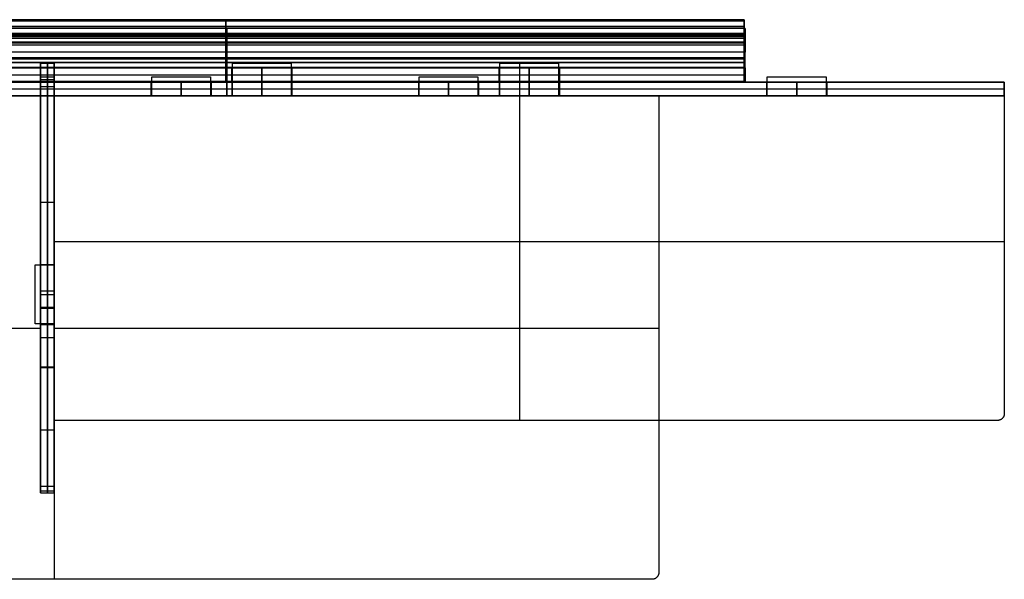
# Model space of a CAD drawing. Header units: millimetres. Extents: x -234 to 216, y -161 to 1.
# Tile 2 of 2: x -69 to 216, y -161 to 1. Entities that reach past the tile are written whole.
import ezdxf

# ---------------------------------------------------------------- set-up
doc = ezdxf.new("R2010")
doc.units = ezdxf.units.MM
doc.layers.add('Défaut', color=7, linetype='Continuous', true_color=0x000000)

msp = doc.modelspace()

# ---------------------------------------------------------------- linework, layer by layer
at = {"layer": 'Défaut'}
for p, q in [((140.75, -3.13, 34.97), (140.75, 1.01, 34.97)), ((-8.96, -1.51, 99.42), (-8.96, -5.51, 103.42)), ((-8.96, -4.34, 96.59), (-8.96, -1.51, 99.42)), ((-158.96, -2.92, 98), (141.04, -2.92, 98)), ((-158.96, -3.51, 101.42), (141.04, -3.51, 101.42)), ((-8.96, -4.34, 96.59), (-8.96, -8.34, 100.59)), ((141.04, -6.34, 98.59), (-158.96, -6.34, 98.59)), ((140.75, -7.98, 99.21), (140.75, -7.98, 93.56)), ((140.75, -7.98, -27.32), (140.75, -7.98, -31.32)), ((-158.96, -10.31, 101.5), (141.04, -10.31, 101.5)), ((-158.96, -10.31, 105.5), (141.04, -10.31, 105.5)), ((141.04, -9.21, 101.25), (141.04, -9.21, 105.4)), ((141.04, -12.91, 36.89), (-158.96, -12.91, 36.89)), ((-62.96, -11.53, 4.25), (-62.96, -136.03, 4.25)), ((-62.96, -12.91, 6.89), (-62.96, -16.91, 6.89)), ((-60.96, -12.91, -1.81), (-60.96, -16.91, -1.81)), ((-60.96, -16.91, 15.59), (-60.96, -12.91, 15.59)), ((-58.96, -11.53, 4.25), (-58.96, -136.03, 4.25)), ((-58.96, -12.91, 6.89), (-58.96, -16.91, 6.89)), ((-8.96, -12.91, -25.11), (-8.96, -12.91, 98.9)), ((-8.96, -16.91, -25.11), (-8.96, -12.91, -25.11)), ((-7.56, -12.91, 82.89), (-7.56, -16.91, 82.89)), ((1.14, -16.91, 84.89), (1.14, -12.91, 84.89)), ((1.14, -12.91, 80.89), (1.14, -16.91, 80.89)), ((9.84, -12.91, 82.89), (9.84, -16.91, 82.89)), ((69.84, -12.91, 82.89), (69.84, -16.91, 82.89)), ((75.79, -115.03, 85), (75.79, -11.53, 85)), ((75.79, -115.03, 81), (75.79, -11.53, 81)), ((78.54, -16.91, 84.89), (78.54, -12.91, 84.89)), ((78.54, -12.91, 80.89), (78.54, -16.91, 80.89)), ((87.24, -12.91, 82.89), (87.24, -16.91, 82.89)), ((141.04, -12.91, 40.79), (141.04, -16.91, 40.79)), ((-62.96, -17.03, 0), (-233.96, -17.03, 0)), ((-158.96, -14.91, -25.11), (141.04, -14.91, -25.11)), ((-158.96, -16.91, 36.9), (141.04, -16.91, 36.9)), ((-62.96, -14.91, -1.81), (-58.96, -14.91, -1.81)), ((-62.96, -14.91, 15.59), (-58.96, -14.91, 15.59)), ((-62.96, -14.91, -1.81), (-62.96, -14.91, 15.59)), ((-62.96, -17.03, -117.3), (-62.96, -21.03, -117.3)), ((-62.96, -17.03, 7), (-62.96, -21.03, 7)), ((-62.96, -17.03, 131.3), (-62.96, -21.03, 131.3)), ((-60.96, -17.03, -126), (-60.96, -21.03, -126)), ((-60.96, -21.03, -108.6), (-60.96, -17.03, -108.6)), ((-60.96, -17.03, -1.7), (-60.96, -21.03, -1.7)), ((-60.96, -21.03, 15.7), (-60.96, -17.03, 15.7)), ((-60.96, -17.03, 122.6), (-60.96, -21.03, 122.6)), ((-60.96, -21.03, 140), (-60.96, -17.03, 140)), ((-58.96, -14.91, 15.59), (-58.96, -14.91, -1.81)), ((-58.96, -17.03, -117.3), (-58.96, -21.03, -117.3)), ((-58.96, -17.03, 7), (-58.96, -21.03, 7)), ((-58.96, -17.03, 131.3), (-58.96, -21.03, 131.3)), ((216.04, -17.03, 0), (-58.96, -17.03, 0)), ((-30.96, -17.03, -188), (-30.96, -21.03, -188)), ((-22.26, -17.03, -190), (-22.26, -21.03, -190)), ((-22.26, -21.03, -186), (-22.26, -17.03, -186)), ((-13.56, -17.03, -188), (-13.56, -21.03, -188)), ((-8.96, -16.91, -25.11), (-8.96, -16.91, 98.9)), ((-8.96, -21.03, -225), (-8.96, -17.03, -225)), ((-8.96, -17.03, 225), (-8.96, -21.03, 225)), ((-8.96, -17.03, -225), (-8.96, -17.03, 225)), ((-7.56, -14.91, 84.89), (9.84, -14.91, 84.89)), ((-7.56, -14.91, 80.89), (-7.56, -14.91, 84.89)), ((-7.56, -14.91, 80.89), (9.84, -14.91, 80.89)), ((-7.56, -17.03, 83), (-7.56, -21.03, 83)), ((1.14, -17.03, 81), (1.14, -21.03, 81)), ((1.14, -21.03, 85), (1.14, -17.03, 85)), ((9.84, -14.91, 84.89), (9.84, -14.91, 80.89)), ((9.84, -17.03, 83), (9.84, -21.03, 83)), ((46.44, -17.03, -188), (46.44, -21.03, -188)), ((55.14, -17.03, -190), (55.14, -21.03, -190)), ((55.14, -21.03, -186), (55.14, -17.03, -186)), ((63.84, -17.03, -188), (63.84, -21.03, -188)), ((69.84, -14.91, 84.89), (87.24, -14.91, 84.89)), ((69.84, -14.91, 80.89), (69.84, -14.91, 84.89)), ((69.84, -14.91, 80.89), (87.24, -14.91, 80.89)), ((69.84, -17.03, 83), (69.84, -21.03, 83)), ((78.54, -17.03, 81), (78.54, -21.03, 81)), ((78.54, -21.03, 85), (78.54, -17.03, 85)), ((87.24, -14.91, 84.89), (87.24, -14.91, 80.89)), ((87.24, -17.03, 83), (87.24, -21.03, 83)), ((147.24, -17.03, 83), (147.24, -21.03, 83)), ((155.94, -17.03, 81), (155.94, -21.03, 81)), ((155.94, -21.03, 85), (155.94, -17.03, 85)), ((164.64, -17.03, 83), (164.64, -21.03, 83)), ((216.04, -17.03, 0), (216.04, -21.03, 0)), ((-233.96, -19.03, -225), (216.04, -19.03, -225)), ((-233.96, -19.03, 225), (216.04, -19.03, 225)), ((-62.96, -19.03, -126), (-58.96, -19.03, -126)), ((-62.96, -19.03, -126), (-62.96, -19.03, -108.6)), ((-62.96, -19.03, -108.6), (-58.96, -19.03, -108.6)), ((-62.96, -19.03, -1.7), (-58.96, -19.03, -1.7)), ((-62.96, -19.03, -1.7), (-62.96, -19.03, 15.7)), ((-62.96, -19.03, 15.7), (-58.96, -19.03, 15.7)), ((-62.96, -19.03, 122.6), (-58.96, -19.03, 122.6)), ((-62.96, -19.03, 122.6), (-62.96, -19.03, 140)), ((-62.96, -19.03, 140), (-58.96, -19.03, 140)), ((-58.96, -19.03, -108.6), (-58.96, -19.03, -126)), ((-58.96, -19.03, 15.7), (-58.96, -19.03, -1.7)), ((-58.96, -19.03, 140), (-58.96, -19.03, 122.6)), ((-30.96, -19.03, -190), (-13.56, -19.03, -190)), ((-30.96, -19.03, -190), (-30.96, -19.03, -186)), ((-30.96, -19.03, -186), (-13.56, -19.03, -186)), ((-13.56, -19.03, -186), (-13.56, -19.03, -190)), ((-7.56, -19.03, 81), (9.84, -19.03, 81)), ((-7.56, -19.03, 81), (-7.56, -19.03, 85)), ((-7.56, -19.03, 85), (9.84, -19.03, 85)), ((9.84, -19.03, 85), (9.84, -19.03, 81)), ((46.44, -19.03, -190), (63.84, -19.03, -190)), ((46.44, -19.03, -190), (46.44, -19.03, -186)), ((46.44, -19.03, -186), (63.84, -19.03, -186)), ((63.84, -19.03, -186), (63.84, -19.03, -190)), ((69.84, -19.03, 81), (87.24, -19.03, 81)), ((69.84, -19.03, 81), (69.84, -19.03, 85)), ((69.84, -19.03, 85), (87.24, -19.03, 85)), ((87.24, -19.03, 85), (87.24, -19.03, 81)), ((147.24, -19.03, 81), (164.64, -19.03, 81)), ((147.24, -19.03, 81), (147.24, -19.03, 85)), ((147.24, -19.03, 85), (164.64, -19.03, 85)), ((164.64, -19.03, 85), (164.64, -19.03, 81)), ((216.04, -19.03, -225), (216.04, -19.03, 225)), ((-233.96, -21.03, 0), (-62.96, -21.03, 0)), ((-58.96, -21.03, -186), (-58.96, -161.03, -186)), ((-58.96, -21.03, -190), (-58.96, -161.03, -190)), ((-58.96, -21.03, 0), (216.04, -21.03, 0)), ((-8.96, -21.03, -225), (-8.96, -21.03, 225)), ((216.04, -63.28, 85), (-58.96, -63.28, 85)), ((216.04, -63.28, 81), (-58.96, -63.28, 81)), ((-62.96, -73.78, 200), (-62.96, -73.78, 85)), ((-62.96, -73.78, 81), (-62.96, -73.78, -186)), ((-58.96, -73.78, 200), (-58.96, -73.78, 85)), ((-58.96, -73.78, 81), (-58.96, -73.78, -186)), ((-233.96, -88.28, -186), (-62.96, -88.28, -186)), ((-233.96, -88.28, -190), (-62.96, -88.28, -190)), ((-58.96, -88.28, -186), (116.04, -88.28, -186)), ((-58.96, -88.28, -190), (116.04, -88.28, -190))]:
    msp.add_line(p, q, dxfattribs=at)
at = {"layer": 'Défaut', "extrusion": (1, 0, 0)}
for radius, start in [(6.59, 43.2088), (2.6, 40.5966)]:
    msp.add_arc((-10.31, 98.9, -8.96), radius, start, 180, dxfattribs=at)
at = {"layer": 'Défaut'}
for points in [[(140.75, 1.01, 87.62), (-9.25, 1.01, 87.62), (-159.25, 1.01, 87.62)], [(140.75, 1.01, -24.76), (-9.25, 1.01, -24.76), (-159.25, 1.01, -24.76)], [(140.75, 1.01, 31.43), (-9.25, 1.01, 31.43), (-159.25, 1.01, 31.43)], [(140.75, 0.58, 90.22), (-9.25, 0.58, 90.22), (-159.25, 0.58, 90.22)], [(-9.25, 1.01, 87.62), (-9.25, 1.01, 31.43), (-9.25, 1.01, -24.76)], [(140.75, 1.01, 87.62), (140.75, 1.01, 31.43), (140.75, 1.01, -24.76)], [(140.75, -0.91, -29.53), (-9.25, -0.91, -29.53), (-159.25, -0.91, -29.53)], [(140.75, -1.06, 92.27), (-9.25, -1.06, 92.27), (-159.25, -1.06, 92.27)], [(141.04, -1.51, 99.42), (-8.96, -1.51, 99.42), (-158.96, -1.51, 99.42)], [(-9.25, -10.03, 101.26), (-9.25, -5.55, 96.77), (-9.25, -1.06, 92.27)], [(140.75, -10.03, 101.26), (140.75, -5.55, 96.77), (140.75, -1.06, 92.27)], [(141.04, -5.51, 103.42), (141.04, -3.51, 101.42), (141.04, -1.51, 99.42)], [(141.04, -1.51, 99.42), (141.04, -2.92, 98), (141.04, -4.34, 96.59)], [(140.75, -3.13, -24.72), (-9.25, -3.13, -24.72), (-159.25, -3.13, -24.72)], [(140.75, -3.13, 87.62), (-9.25, -3.13, 87.62), (-159.25, -3.13, 87.62)], [(140.75, -3.13, 31.45), (-9.25, -3.13, 31.45), (-159.25, -3.13, 31.45)], [(140.75, -3.32, 88.61), (-9.25, -3.32, 88.61), (-159.25, -3.32, 88.61)], [(140.75, -3.89, 89.46), (-9.25, -3.89, 89.46), (-159.25, -3.89, 89.46)], [(140.75, -3.89, -26.56), (-9.25, -3.89, -26.56), (-159.25, -3.89, -26.56)], [(140.75, -5.55, 96.77), (-9.25, -5.55, 96.77), (-159.25, -5.55, 96.77)], [(-158.96, -4.34, 96.59), (-8.96, -4.34, 96.59), (141.04, -4.34, 96.59)], [(141.04, -5.51, 103.42), (-8.96, -5.51, 103.42), (-158.96, -5.51, 103.42)], [(-9.25, -3.13, -24.72), (-9.25, -3.13, 31.45), (-9.25, -3.13, 87.62)], [(-9.25, -3.89, 89.46), (-9.25, -8.37, 93.95), (-9.25, -12.86, 98.43)], [(140.75, -3.13, -24.72), (140.75, -3.13, 31.45), (140.75, -3.13, 87.62)], [(140.75, -3.89, 89.46), (140.75, -8.37, 93.95), (140.75, -12.86, 98.43)], [(141.04, -4.34, 96.59), (141.04, -6.34, 98.59), (141.04, -8.34, 100.59)], [(140.75, -5.73, -31.32), (-9.25, -5.73, -31.32), (-159.25, -5.73, -31.32)], [(140.75, -5.73, -27.32), (-9.25, -5.73, -27.32), (-159.25, -5.73, -27.32)], [(140.75, -8.37, 93.95), (-9.25, -8.37, 93.95), (-159.25, -8.37, 93.95)], [(141.04, -8.34, 100.59), (-8.96, -8.34, 100.59), (-158.96, -8.34, 100.59)], [(-9.25, -5.73, -31.32), (-9.25, -11.36, -31.32), (-9.25, -17, -31.32)], [(-9.25, -17, -27.32), (-9.25, -11.36, -27.32), (-9.25, -5.73, -27.32)], [(140.75, -5.73, -31.32), (140.75, -11.36, -31.32), (140.75, -17, -31.32)], [(140.75, -17, -27.32), (140.75, -11.36, -27.32), (140.75, -5.73, -27.32)], [(140.75, -10.03, 101.26), (-9.25, -10.03, 101.26), (-159.25, -10.03, 101.26)], [(140.75, -11.36, -31.32), (-9.25, -11.36, -31.32), (-159.25, -11.36, -31.32)], [(140.75, -11.36, -27.32), (-9.25, -11.36, -27.32), (-159.25, -11.36, -27.32)], [(-9.25, -12.86, 98.43), (-9.25, -11.45, 99.85), (-9.25, -10.03, 101.26)], [(140.75, -12.86, 98.43), (140.75, -11.45, 99.85), (140.75, -10.03, 101.26)], [(140.75, -11.45, 99.85), (-9.25, -11.45, 99.85), (-159.25, -11.45, 99.85)], [(140.75, -12.86, 98.43), (-9.25, -12.86, 98.43), (-159.25, -12.86, 98.43)], [(-158.96, -12.91, 98.9), (-8.96, -12.91, 98.9), (141.04, -12.91, 98.9)], [(141.04, -12.91, -25.11), (-8.96, -12.91, -25.11), (-158.96, -12.91, -25.11)], [(-62.96, -21.03, -1.5), (-62.96, -16.28, -1.5), (-62.96, -11.53, -1.5)], [(-62.96, -11.53, -1.5), (-60.96, -11.53, -1.5), (-58.96, -11.53, -1.5)], [(-62.96, -11.53, -1.5), (-62.96, -11.53, 7), (-62.96, -11.53, 15.5)], [(-62.96, -11.53, 15.5), (-60.96, -11.53, 15.5), (-58.96, -11.53, 15.5)], [(-62.96, -11.53, 15.5), (-62.96, -16.28, 15.5), (-62.96, -21.03, 15.5)], [(-62.96, -11.53, 7), (-60.96, -11.53, 7), (-58.96, -11.53, 7)], [(-62.96, -12.91, -1.81), (-62.96, -14.91, -1.81), (-62.96, -16.91, -1.81)], [(-58.96, -12.91, -1.81), (-60.96, -12.91, -1.81), (-62.96, -12.91, -1.81)], [(-62.96, -16.91, 15.59), (-62.96, -14.91, 15.59), (-62.96, -12.91, 15.59)], [(-62.96, -12.91, 15.59), (-60.96, -12.91, 15.59), (-58.96, -12.91, 15.59)], [(-62.96, -12.91, -1.81), (-62.96, -12.91, 6.89), (-62.96, -12.91, 15.59)], [(-60.96, -21.03, -1.5), (-60.96, -16.28, -1.5), (-60.96, -11.53, -1.5)], [(-60.96, -11.53, -1.5), (-60.96, -11.53, 7), (-60.96, -11.53, 15.5)], [(-60.96, -11.53, 15.5), (-60.96, -16.28, 15.5), (-60.96, -21.03, 15.5)], [(-58.96, -21.03, -1.5), (-58.96, -16.28, -1.5), (-58.96, -11.53, -1.5)], [(-58.96, -11.53, -1.5), (-58.96, -11.53, 7), (-58.96, -11.53, 15.5)], [(-58.96, -11.53, 15.5), (-58.96, -16.28, 15.5), (-58.96, -21.03, 15.5)], [(-58.96, -16.91, -1.81), (-58.96, -14.91, -1.81), (-58.96, -12.91, -1.81)], [(-58.96, -16.91, 15.59), (-58.96, -14.91, 15.59), (-58.96, -12.91, 15.59)], [(-58.96, -12.91, 15.59), (-58.96, -12.91, 6.89), (-58.96, -12.91, -1.81)], [(-7.56, -16.91, 84.89), (-7.56, -14.91, 84.89), (-7.56, -12.91, 84.89)], [(-7.56, -12.91, 84.89), (1.14, -12.91, 84.89), (9.84, -12.91, 84.89)], [(-7.56, -16.91, 80.89), (-7.56, -14.91, 80.89), (-7.56, -12.91, 80.89)], [(-7.56, -12.91, 80.89), (-7.56, -12.91, 82.89), (-7.56, -12.91, 84.89)], [(9.84, -12.91, 80.89), (1.14, -12.91, 80.89), (-7.56, -12.91, 80.89)], [(-7.36, -21.03, 85), (-7.36, -16.28, 85), (-7.36, -11.53, 85)], [(-7.36, -11.53, 85), (-7.36, -11.53, 83), (-7.36, -11.53, 81)], [(-7.36, -21.03, 81), (-7.36, -16.28, 81), (-7.36, -11.53, 81)], [(-7.36, -11.53, 85), (1.14, -11.53, 85), (9.64, -11.53, 85)], [(-7.36, -11.53, 81), (1.14, -11.53, 81), (9.64, -11.53, 81)], [(-7.36, -21.03, 83), (-7.36, -16.28, 83), (-7.36, -11.53, 83)], [(-7.36, -11.53, 83), (1.14, -11.53, 83), (9.64, -11.53, 83)], [(1.14, -11.53, 85), (1.14, -11.53, 83), (1.14, -11.53, 81)], [(9.64, -11.53, 85), (9.64, -11.53, 83), (9.64, -11.53, 81)], [(9.64, -11.53, 85), (9.64, -16.28, 85), (9.64, -21.03, 85)], [(9.64, -11.53, 81), (9.64, -16.28, 81), (9.64, -21.03, 81)], [(9.64, -11.53, 83), (9.64, -16.28, 83), (9.64, -21.03, 83)], [(9.84, -12.91, 80.89), (9.84, -14.91, 80.89), (9.84, -16.91, 80.89)], [(9.84, -16.91, 84.89), (9.84, -14.91, 84.89), (9.84, -12.91, 84.89)], [(9.84, -12.91, 84.89), (9.84, -12.91, 82.89), (9.84, -12.91, 80.89)], [(69.84, -16.91, 84.89), (69.84, -14.91, 84.89), (69.84, -12.91, 84.89)], [(69.84, -12.91, 84.89), (78.54, -12.91, 84.89), (87.24, -12.91, 84.89)], [(69.84, -16.91, 80.89), (69.84, -14.91, 80.89), (69.84, -12.91, 80.89)], [(69.84, -12.91, 80.89), (69.84, -12.91, 82.89), (69.84, -12.91, 84.89)], [(87.24, -12.91, 80.89), (78.54, -12.91, 80.89), (69.84, -12.91, 80.89)], [(70.04, -21.03, 85), (70.04, -16.28, 85), (70.04, -11.53, 85)], [(70.04, -11.53, 85), (70.04, -11.53, 83), (70.04, -11.53, 81)], [(70.04, -21.03, 81), (70.04, -16.28, 81), (70.04, -11.53, 81)], [(70.04, -11.53, 85), (78.54, -11.53, 85), (87.04, -11.53, 85)], [(70.04, -11.53, 81), (78.54, -11.53, 81), (87.04, -11.53, 81)], [(70.04, -21.03, 83), (70.04, -16.28, 83), (70.04, -11.53, 83)], [(70.04, -11.53, 83), (78.54, -11.53, 83), (87.04, -11.53, 83)], [(78.54, -11.53, 85), (78.54, -11.53, 83), (78.54, -11.53, 81)], [(87.04, -11.53, 85), (87.04, -11.53, 83), (87.04, -11.53, 81)], [(87.04, -11.53, 85), (87.04, -16.28, 85), (87.04, -21.03, 85)], [(87.04, -11.53, 81), (87.04, -16.28, 81), (87.04, -21.03, 81)], [(87.04, -11.53, 83), (87.04, -16.28, 83), (87.04, -21.03, 83)], [(87.24, -12.91, 80.89), (87.24, -14.91, 80.89), (87.24, -16.91, 80.89)], [(87.24, -16.91, 84.89), (87.24, -14.91, 84.89), (87.24, -12.91, 84.89)], [(87.24, -12.91, 84.89), (87.24, -12.91, 82.89), (87.24, -12.91, 80.89)], [(141.04, -12.91, 98.9), (141.04, -12.91, 36.89), (141.04, -12.91, -25.11)], [(141.04, -12.91, -25.11), (141.04, -14.91, -25.11), (141.04, -16.91, -25.11)], [(-233.96, -17.03, -225), (-8.96, -17.03, -225), (216.04, -17.03, -225)], [(216.04, -17.03, 225), (-8.96, -17.03, 225), (-233.96, -17.03, 225)], [(140.75, -17, -31.32), (-9.25, -17, -31.32), (-159.25, -17, -31.32)], [(140.75, -17, -27.32), (-9.25, -17, -27.32), (-159.25, -17, -27.32)], [(140.75, -17, -29.32), (-9.25, -17, -29.32), (-159.25, -17, -29.32)], [(141.04, -16.91, -25.11), (-8.96, -16.91, -25.11), (-158.96, -16.91, -25.11)], [(141.04, -16.91, 98.9), (-8.96, -16.91, 98.9), (-158.96, -16.91, 98.9)], [(-62.96, -21.03, -125.8), (-62.96, -18.28, -125.8), (-62.96, -15.53, -125.8)], [(-62.96, -15.53, -125.8), (-60.96, -15.53, -125.8), (-58.96, -15.53, -125.8)], [(-62.96, -15.53, -125.8), (-62.96, -15.53, -117.3), (-62.96, -15.53, -108.8)], [(-62.96, -15.53, -108.8), (-60.96, -15.53, -108.8), (-58.96, -15.53, -108.8)], [(-62.96, -15.53, -108.8), (-62.96, -18.28, -108.8), (-62.96, -21.03, -108.8)], [(-62.96, -21.03, 122.8), (-62.96, -18.28, 122.8), (-62.96, -15.53, 122.8)], [(-62.96, -15.53, 122.8), (-60.96, -15.53, 122.8), (-58.96, -15.53, 122.8)], [(-62.96, -15.53, 122.8), (-62.96, -15.53, 131.3), (-62.96, -15.53, 139.8)], [(-62.96, -15.53, 139.8), (-60.96, -15.53, 139.8), (-58.96, -15.53, 139.8)], [(-62.96, -15.53, 139.8), (-62.96, -18.28, 139.8), (-62.96, -21.03, 139.8)], [(-62.96, -15.53, -117.3), (-60.96, -15.53, -117.3), (-58.96, -15.53, -117.3)], [(-62.96, -15.53, 131.3), (-60.96, -15.53, 131.3), (-58.96, -15.53, 131.3)], [(-62.96, -16.28, -1.5), (-60.96, -16.28, -1.5), (-58.96, -16.28, -1.5)], [(-62.96, -16.28, 15.5), (-60.96, -16.28, 15.5), (-58.96, -16.28, 15.5)], [(-62.96, -16.91, -1.81), (-60.96, -16.91, -1.81), (-58.96, -16.91, -1.81)], [(-58.96, -16.91, 15.59), (-60.96, -16.91, 15.59), (-62.96, -16.91, 15.59)], [(-62.96, -16.91, 15.59), (-62.96, -16.91, 6.89), (-62.96, -16.91, -1.81)], [(-58.96, -17.03, -126), (-60.96, -17.03, -126), (-62.96, -17.03, -126)], [(-62.96, -17.03, -126), (-62.96, -19.03, -126), (-62.96, -21.03, -126)], [(-62.96, -17.03, -126), (-62.96, -17.03, -117.3), (-62.96, -17.03, -108.6)], [(-62.96, -17.03, -108.6), (-62.96, -19.03, -108.6), (-62.96, -21.03, -108.6)], [(-62.96, -17.03, -108.6), (-60.96, -17.03, -108.6), (-58.96, -17.03, -108.6)], [(-58.96, -17.03, -1.7), (-60.96, -17.03, -1.7), (-62.96, -17.03, -1.7)], [(-62.96, -17.03, -1.7), (-62.96, -19.03, -1.7), (-62.96, -21.03, -1.7)], [(-62.96, -17.03, -1.7), (-62.96, -17.03, 7), (-62.96, -17.03, 15.7)], [(-62.96, -17.03, 15.7), (-62.96, -19.03, 15.7), (-62.96, -21.03, 15.7)], [(-62.96, -17.03, 15.7), (-60.96, -17.03, 15.7), (-58.96, -17.03, 15.7)], [(-58.96, -17.03, 122.6), (-60.96, -17.03, 122.6), (-62.96, -17.03, 122.6)], [(-62.96, -17.03, 122.6), (-62.96, -19.03, 122.6), (-62.96, -21.03, 122.6)], [(-62.96, -17.03, 122.6), (-62.96, -17.03, 131.3), (-62.96, -17.03, 140)], [(-62.96, -17.03, 140), (-62.96, -19.03, 140), (-62.96, -21.03, 140)], [(-62.96, -17.03, 140), (-60.96, -17.03, 140), (-58.96, -17.03, 140)], [(-60.96, -21.03, -125.8), (-60.96, -18.28, -125.8), (-60.96, -15.53, -125.8)], [(-60.96, -15.53, -125.8), (-60.96, -15.53, -117.3), (-60.96, -15.53, -108.8)], [(-60.96, -15.53, -108.8), (-60.96, -18.28, -108.8), (-60.96, -21.03, -108.8)], [(-60.96, -21.03, 122.8), (-60.96, -18.28, 122.8), (-60.96, -15.53, 122.8)], [(-60.96, -15.53, 122.8), (-60.96, -15.53, 131.3), (-60.96, -15.53, 139.8)], [(-60.96, -15.53, 139.8), (-60.96, -18.28, 139.8), (-60.96, -21.03, 139.8)], [(-58.96, -21.03, -125.8), (-58.96, -18.28, -125.8), (-58.96, -15.53, -125.8)], [(-58.96, -15.53, -125.8), (-58.96, -15.53, -117.3), (-58.96, -15.53, -108.8)], [(-58.96, -15.53, -108.8), (-58.96, -18.28, -108.8), (-58.96, -21.03, -108.8)], [(-58.96, -21.03, 122.8), (-58.96, -18.28, 122.8), (-58.96, -15.53, 122.8)], [(-58.96, -15.53, 122.8), (-58.96, -15.53, 131.3), (-58.96, -15.53, 139.8)], [(-58.96, -15.53, 139.8), (-58.96, -18.28, 139.8), (-58.96, -21.03, 139.8)], [(-58.96, -16.91, -1.81), (-58.96, -16.91, 6.89), (-58.96, -16.91, 15.59)], [(-58.96, -21.03, -108.6), (-58.96, -19.03, -108.6), (-58.96, -17.03, -108.6)], [(-58.96, -17.03, -108.6), (-58.96, -17.03, -117.3), (-58.96, -17.03, -126)], [(-58.96, -17.03, -126), (-58.96, -19.03, -126), (-58.96, -21.03, -126)], [(-58.96, -21.03, 15.7), (-58.96, -19.03, 15.7), (-58.96, -17.03, 15.7)], [(-58.96, -17.03, 15.7), (-58.96, -17.03, 7), (-58.96, -17.03, -1.7)], [(-58.96, -17.03, -1.7), (-58.96, -19.03, -1.7), (-58.96, -21.03, -1.7)], [(-58.96, -21.03, 140), (-58.96, -19.03, 140), (-58.96, -17.03, 140)], [(-58.96, -17.03, 140), (-58.96, -17.03, 131.3), (-58.96, -17.03, 122.6)], [(-58.96, -17.03, 122.6), (-58.96, -19.03, 122.6), (-58.96, -21.03, 122.6)], [(-13.56, -17.03, -190), (-22.26, -17.03, -190), (-30.96, -17.03, -190)], [(-30.96, -17.03, -190), (-30.96, -19.03, -190), (-30.96, -21.03, -190)], [(-30.96, -17.03, -190), (-30.96, -17.03, -188), (-30.96, -17.03, -186)], [(-30.96, -17.03, -186), (-30.96, -19.03, -186), (-30.96, -21.03, -186)], [(-30.96, -17.03, -186), (-22.26, -17.03, -186), (-13.56, -17.03, -186)], [(-30.76, -21.03, -186), (-30.76, -18.28, -186), (-30.76, -15.53, -186)], [(-30.76, -15.53, -186), (-30.76, -15.53, -188), (-30.76, -15.53, -190)], [(-30.76, -21.03, -190), (-30.76, -18.28, -190), (-30.76, -15.53, -190)], [(-30.76, -15.53, -186), (-22.26, -15.53, -186), (-13.76, -15.53, -186)], [(-30.76, -15.53, -190), (-22.26, -15.53, -190), (-13.76, -15.53, -190)], [(-30.76, -21.03, -188), (-30.76, -18.28, -188), (-30.76, -15.53, -188)], [(-30.76, -15.53, -188), (-22.26, -15.53, -188), (-13.76, -15.53, -188)], [(-22.26, -15.53, -186), (-22.26, -15.53, -188), (-22.26, -15.53, -190)], [(-13.76, -15.53, -186), (-13.76, -15.53, -188), (-13.76, -15.53, -190)], [(-13.76, -15.53, -186), (-13.76, -18.28, -186), (-13.76, -21.03, -186)], [(-13.76, -15.53, -190), (-13.76, -18.28, -190), (-13.76, -21.03, -190)], [(-13.76, -15.53, -188), (-13.76, -18.28, -188), (-13.76, -21.03, -188)], [(-13.56, -21.03, -186), (-13.56, -19.03, -186), (-13.56, -17.03, -186)], [(-13.56, -17.03, -186), (-13.56, -17.03, -188), (-13.56, -17.03, -190)], [(-13.56, -17.03, -190), (-13.56, -19.03, -190), (-13.56, -21.03, -190)], [(-9.25, -17, -31.32), (-9.25, -17, -29.32), (-9.25, -17, -27.32)], [(9.84, -16.91, 84.89), (1.14, -16.91, 84.89), (-7.56, -16.91, 84.89)], [(-7.56, -16.91, 84.89), (-7.56, -16.91, 82.89), (-7.56, -16.91, 80.89)], [(-7.56, -16.91, 80.89), (1.14, -16.91, 80.89), (9.84, -16.91, 80.89)], [(9.84, -17.03, 81), (1.14, -17.03, 81), (-7.56, -17.03, 81)], [(-7.56, -17.03, 81), (-7.56, -19.03, 81), (-7.56, -21.03, 81)], [(-7.56, -17.03, 81), (-7.56, -17.03, 83), (-7.56, -17.03, 85)], [(-7.56, -17.03, 85), (-7.56, -19.03, 85), (-7.56, -21.03, 85)], [(-7.56, -17.03, 85), (1.14, -17.03, 85), (9.84, -17.03, 85)], [(-7.36, -16.28, 85), (-7.36, -16.28, 83), (-7.36, -16.28, 81)], [(9.64, -16.28, 85), (9.64, -16.28, 83), (9.64, -16.28, 81)], [(9.84, -16.91, 80.89), (9.84, -16.91, 82.89), (9.84, -16.91, 84.89)], [(9.84, -21.03, 85), (9.84, -19.03, 85), (9.84, -17.03, 85)], [(9.84, -17.03, 85), (9.84, -17.03, 83), (9.84, -17.03, 81)], [(9.84, -17.03, 81), (9.84, -19.03, 81), (9.84, -21.03, 81)], [(63.84, -17.03, -190), (55.14, -17.03, -190), (46.44, -17.03, -190)], [(46.44, -17.03, -190), (46.44, -19.03, -190), (46.44, -21.03, -190)], [(46.44, -17.03, -190), (46.44, -17.03, -188), (46.44, -17.03, -186)], [(46.44, -17.03, -186), (46.44, -19.03, -186), (46.44, -21.03, -186)], [(46.44, -17.03, -186), (55.14, -17.03, -186), (63.84, -17.03, -186)], [(46.64, -21.03, -186), (46.64, -18.28, -186), (46.64, -15.53, -186)], [(46.64, -15.53, -186), (46.64, -15.53, -188), (46.64, -15.53, -190)], [(46.64, -21.03, -190), (46.64, -18.28, -190), (46.64, -15.53, -190)], [(46.64, -15.53, -186), (55.14, -15.53, -186), (63.64, -15.53, -186)], [(46.64, -15.53, -190), (55.14, -15.53, -190), (63.64, -15.53, -190)], [(46.64, -21.03, -188), (46.64, -18.28, -188), (46.64, -15.53, -188)], [(46.64, -15.53, -188), (55.14, -15.53, -188), (63.64, -15.53, -188)], [(55.14, -15.53, -186), (55.14, -15.53, -188), (55.14, -15.53, -190)], [(63.64, -15.53, -186), (63.64, -15.53, -188), (63.64, -15.53, -190)], [(63.64, -15.53, -186), (63.64, -18.28, -186), (63.64, -21.03, -186)], [(63.64, -15.53, -190), (63.64, -18.28, -190), (63.64, -21.03, -190)], [(63.64, -15.53, -188), (63.64, -18.28, -188), (63.64, -21.03, -188)], [(63.84, -21.03, -186), (63.84, -19.03, -186), (63.84, -17.03, -186)], [(63.84, -17.03, -186), (63.84, -17.03, -188), (63.84, -17.03, -190)], [(63.84, -17.03, -190), (63.84, -19.03, -190), (63.84, -21.03, -190)], [(87.24, -16.91, 84.89), (78.54, -16.91, 84.89), (69.84, -16.91, 84.89)], [(69.84, -16.91, 84.89), (69.84, -16.91, 82.89), (69.84, -16.91, 80.89)], [(69.84, -16.91, 80.89), (78.54, -16.91, 80.89), (87.24, -16.91, 80.89)], [(87.24, -17.03, 81), (78.54, -17.03, 81), (69.84, -17.03, 81)], [(69.84, -17.03, 81), (69.84, -19.03, 81), (69.84, -21.03, 81)], [(69.84, -17.03, 81), (69.84, -17.03, 83), (69.84, -17.03, 85)], [(69.84, -17.03, 85), (69.84, -19.03, 85), (69.84, -21.03, 85)], [(69.84, -17.03, 85), (78.54, -17.03, 85), (87.24, -17.03, 85)], [(70.04, -16.28, 85), (70.04, -16.28, 83), (70.04, -16.28, 81)], [(87.04, -16.28, 85), (87.04, -16.28, 83), (87.04, -16.28, 81)], [(87.24, -16.91, 80.89), (87.24, -16.91, 82.89), (87.24, -16.91, 84.89)], [(87.24, -21.03, 85), (87.24, -19.03, 85), (87.24, -17.03, 85)], [(87.24, -17.03, 85), (87.24, -17.03, 83), (87.24, -17.03, 81)], [(87.24, -17.03, 81), (87.24, -19.03, 81), (87.24, -21.03, 81)], [(140.75, -17, -31.32), (140.75, -17, -29.32), (140.75, -17, -27.32)], [(141.04, -16.91, -25.11), (141.04, -16.91, 36.9), (141.04, -16.91, 98.9)], [(164.64, -17.03, 81), (155.94, -17.03, 81), (147.24, -17.03, 81)], [(147.24, -17.03, 81), (147.24, -19.03, 81), (147.24, -21.03, 81)], [(147.24, -17.03, 81), (147.24, -17.03, 83), (147.24, -17.03, 85)], [(147.24, -17.03, 85), (147.24, -19.03, 85), (147.24, -21.03, 85)], [(147.24, -17.03, 85), (155.94, -17.03, 85), (164.64, -17.03, 85)], [(147.44, -21.03, 85), (147.44, -18.28, 85), (147.44, -15.53, 85)], [(147.44, -15.53, 85), (147.44, -15.53, 83), (147.44, -15.53, 81)], [(147.44, -21.03, 81), (147.44, -18.28, 81), (147.44, -15.53, 81)], [(147.44, -15.53, 85), (155.94, -15.53, 85), (164.44, -15.53, 85)], [(147.44, -15.53, 81), (155.94, -15.53, 81), (164.44, -15.53, 81)], [(147.44, -21.03, 83), (147.44, -18.28, 83), (147.44, -15.53, 83)], [(147.44, -15.53, 83), (155.94, -15.53, 83), (164.44, -15.53, 83)], [(155.94, -15.53, 85), (155.94, -15.53, 83), (155.94, -15.53, 81)], [(164.44, -15.53, 85), (164.44, -15.53, 83), (164.44, -15.53, 81)], [(164.44, -15.53, 85), (164.44, -18.28, 85), (164.44, -21.03, 85)], [(164.44, -15.53, 81), (164.44, -18.28, 81), (164.44, -21.03, 81)], [(164.44, -15.53, 83), (164.44, -18.28, 83), (164.44, -21.03, 83)], [(164.64, -21.03, 85), (164.64, -19.03, 85), (164.64, -17.03, 85)], [(164.64, -17.03, 85), (164.64, -17.03, 83), (164.64, -17.03, 81)], [(164.64, -17.03, 81), (164.64, -19.03, 81), (164.64, -21.03, 81)], [(216.04, -17.03, -225), (216.04, -19.03, -225), (216.04, -21.03, -225)], [(216.04, -21.03, 225), (216.04, -19.03, 225), (216.04, -17.03, 225)], [(216.04, -17.03, -225), (216.04, -17.03, 0), (216.04, -17.03, 225)], [(-62.96, -18.28, -125.8), (-60.96, -18.28, -125.8), (-58.96, -18.28, -125.8)], [(-62.96, -18.28, -108.8), (-60.96, -18.28, -108.8), (-58.96, -18.28, -108.8)], [(-62.96, -18.28, 122.8), (-60.96, -18.28, 122.8), (-58.96, -18.28, 122.8)], [(-62.96, -18.28, 139.8), (-60.96, -18.28, 139.8), (-58.96, -18.28, 139.8)], [(-30.76, -18.28, -186), (-30.76, -18.28, -188), (-30.76, -18.28, -190)], [(-13.76, -18.28, -186), (-13.76, -18.28, -188), (-13.76, -18.28, -190)], [(46.64, -18.28, -186), (46.64, -18.28, -188), (46.64, -18.28, -190)], [(63.64, -18.28, -186), (63.64, -18.28, -188), (63.64, -18.28, -190)], [(147.44, -18.28, 85), (147.44, -18.28, 83), (147.44, -18.28, 81)], [(164.44, -18.28, 85), (164.44, -18.28, 83), (164.44, -18.28, 81)], [(216.04, -21.03, -225), (-8.96, -21.03, -225), (-233.96, -21.03, -225)], [(-233.96, -21.03, 225), (-8.96, -21.03, 225), (216.04, -21.03, 225)], [(-91.16, -21.03, -186), (-60.96, -21.03, -186), (-30.76, -21.03, -186)], [(-91.16, -21.03, -190), (-60.96, -21.03, -190), (-30.76, -21.03, -190)], [(-91.16, -21.03, -188), (-60.96, -21.03, -188), (-30.76, -21.03, -188)], [(-62.96, -21.03, -126), (-60.96, -21.03, -126), (-58.96, -21.03, -126)], [(-62.96, -21.03, -108.6), (-62.96, -21.03, -117.3), (-62.96, -21.03, -126)], [(-58.96, -21.03, -108.6), (-60.96, -21.03, -108.6), (-62.96, -21.03, -108.6)], [(-62.96, -21.03, -1.7), (-60.96, -21.03, -1.7), (-58.96, -21.03, -1.7)], [(-62.96, -21.03, 15.7), (-62.96, -21.03, 7), (-62.96, -21.03, -1.7)], [(-58.96, -21.03, 15.7), (-60.96, -21.03, 15.7), (-62.96, -21.03, 15.7)], [(-62.96, -21.03, 122.6), (-60.96, -21.03, 122.6), (-58.96, -21.03, 122.6)], [(-62.96, -21.03, 140), (-62.96, -21.03, 131.3), (-62.96, -21.03, 122.6)], [(-58.96, -21.03, 140), (-60.96, -21.03, 140), (-62.96, -21.03, 140)], [(-62.96, -82.53, -186), (-62.96, -51.78, -186), (-62.96, -21.03, -186)], [(-62.96, -21.03, -186), (-60.96, -21.03, -186), (-58.96, -21.03, -186)], [(-62.96, -21.03, -186), (-62.96, -21.03, -155.9), (-62.96, -21.03, -125.8)], [(-62.96, -21.03, -125.8), (-60.96, -21.03, -125.8), (-58.96, -21.03, -125.8)], [(-62.96, -21.03, -108.8), (-60.96, -21.03, -108.8), (-58.96, -21.03, -108.8)], [(-62.96, -21.03, -108.8), (-62.96, -21.03, -55.15), (-62.96, -21.03, -1.5)], [(-62.96, -21.03, -1.5), (-60.96, -21.03, -1.5), (-58.96, -21.03, -1.5)], [(-62.96, -21.03, 15.5), (-60.96, -21.03, 15.5), (-58.96, -21.03, 15.5)], [(-62.96, -21.03, 15.5), (-62.96, -21.03, 69.15), (-62.96, -21.03, 122.8)], [(-62.96, -21.03, 122.8), (-60.96, -21.03, 122.8), (-58.96, -21.03, 122.8)], [(-62.96, -21.03, 139.8), (-60.96, -21.03, 139.8), (-58.96, -21.03, 139.8)], [(-62.96, -21.03, 139.8), (-62.96, -21.03, 169.9), (-62.96, -21.03, 200)], [(-62.96, -21.03, 200), (-60.96, -21.03, 200), (-58.96, -21.03, 200)], [(-62.96, -21.03, 200), (-62.96, -77.53, 200), (-62.96, -134.03, 200)], [(-62.96, -21.03, -155.9), (-60.96, -21.03, -155.9), (-58.96, -21.03, -155.9)], [(-62.96, -21.03, -55.15), (-60.96, -21.03, -55.15), (-58.96, -21.03, -55.15)], [(-62.96, -21.03, 69.15), (-60.96, -21.03, 69.15), (-58.96, -21.03, 69.15)], [(-62.96, -21.03, 169.9), (-60.96, -21.03, 169.9), (-58.96, -21.03, 169.9)], [(-60.96, -21.03, -186), (-60.96, -21.03, -188), (-60.96, -21.03, -190)], [(-60.96, -82.53, -186), (-60.96, -51.78, -186), (-60.96, -21.03, -186)], [(-60.96, -21.03, -186), (-60.96, -21.03, -155.9), (-60.96, -21.03, -125.8)], [(-60.96, -21.03, -108.8), (-60.96, -21.03, -55.15), (-60.96, -21.03, -1.5)], [(-60.96, -21.03, 15.5), (-60.96, -21.03, 69.15), (-60.96, -21.03, 122.8)], [(-60.96, -21.03, 139.8), (-60.96, -21.03, 169.9), (-60.96, -21.03, 200)], [(-60.96, -21.03, 200), (-60.96, -77.53, 200), (-60.96, -134.03, 200)], [(-58.96, -70, 85), (-58.96, -45.51, 85), (-58.96, -21.03, 85)], [(-58.96, -21.03, 85), (-58.96, -21.03, 83), (-58.96, -21.03, 81)], [(-58.96, -70, 81), (-58.96, -45.51, 81), (-58.96, -21.03, 81)], [(-58.96, -21.03, 85), (-33.16, -21.03, 85), (-7.36, -21.03, 85)], [(-58.96, -21.03, 81), (-33.16, -21.03, 81), (-7.36, -21.03, 81)], [(-58.96, -70, 83), (-58.96, -45.51, 83), (-58.96, -21.03, 83)], [(-58.96, -21.03, 83), (-33.16, -21.03, 83), (-7.36, -21.03, 83)], [(-58.96, -21.03, -126), (-58.96, -21.03, -117.3), (-58.96, -21.03, -108.6)], [(-58.96, -21.03, -1.7), (-58.96, -21.03, 7), (-58.96, -21.03, 15.7)], [(-58.96, -21.03, 122.6), (-58.96, -21.03, 131.3), (-58.96, -21.03, 140)], [(-58.96, -82.53, -186), (-58.96, -51.78, -186), (-58.96, -21.03, -186)], [(-58.96, -21.03, -186), (-58.96, -21.03, -155.9), (-58.96, -21.03, -125.8)], [(-58.96, -21.03, -108.8), (-58.96, -21.03, -55.15), (-58.96, -21.03, -1.5)], [(-58.96, -21.03, 15.5), (-58.96, -21.03, 69.15), (-58.96, -21.03, 122.8)], [(-58.96, -21.03, 139.8), (-58.96, -21.03, 169.9), (-58.96, -21.03, 200)], [(-58.96, -21.03, 200), (-58.96, -77.53, 200), (-58.96, -134.03, 200)], [(-33.16, -21.03, 85), (-33.16, -21.03, 83), (-33.16, -21.03, 81)], [(-30.96, -21.03, -190), (-22.26, -21.03, -190), (-13.56, -21.03, -190)], [(-30.96, -21.03, -186), (-30.96, -21.03, -188), (-30.96, -21.03, -190)], [(-13.56, -21.03, -186), (-22.26, -21.03, -186), (-30.96, -21.03, -186)], [(-30.76, -21.03, -186), (-30.76, -21.03, -188), (-30.76, -21.03, -190)], [(-13.76, -21.03, -186), (-13.76, -21.03, -188), (-13.76, -21.03, -190)], [(-13.76, -21.03, -186), (16.44, -21.03, -186), (46.64, -21.03, -186)], [(-13.76, -21.03, -190), (16.44, -21.03, -190), (46.64, -21.03, -190)], [(-13.76, -21.03, -188), (16.44, -21.03, -188), (46.64, -21.03, -188)], [(-13.56, -21.03, -190), (-13.56, -21.03, -188), (-13.56, -21.03, -186)], [(-7.56, -21.03, 81), (1.14, -21.03, 81), (9.84, -21.03, 81)], [(-7.56, -21.03, 85), (-7.56, -21.03, 83), (-7.56, -21.03, 81)], [(9.84, -21.03, 85), (1.14, -21.03, 85), (-7.56, -21.03, 85)], [(-7.36, -21.03, 85), (-7.36, -21.03, 83), (-7.36, -21.03, 81)], [(9.64, -21.03, 85), (9.64, -21.03, 83), (9.64, -21.03, 81)], [(9.64, -21.03, 85), (39.84, -21.03, 85), (70.04, -21.03, 85)], [(9.64, -21.03, 81), (39.84, -21.03, 81), (70.04, -21.03, 81)], [(9.64, -21.03, 83), (39.84, -21.03, 83), (70.04, -21.03, 83)], [(9.84, -21.03, 81), (9.84, -21.03, 83), (9.84, -21.03, 85)], [(16.44, -21.03, -186), (16.44, -21.03, -188), (16.44, -21.03, -190)], [(39.84, -21.03, 85), (39.84, -21.03, 83), (39.84, -21.03, 81)], [(46.44, -21.03, -190), (55.14, -21.03, -190), (63.84, -21.03, -190)], [(46.44, -21.03, -186), (46.44, -21.03, -188), (46.44, -21.03, -190)], [(63.84, -21.03, -186), (55.14, -21.03, -186), (46.44, -21.03, -186)], [(46.64, -21.03, -186), (46.64, -21.03, -188), (46.64, -21.03, -190)], [(63.64, -21.03, -186), (63.64, -21.03, -188), (63.64, -21.03, -190)], [(63.64, -21.03, -186), (89.84, -21.03, -186), (116.04, -21.03, -186)], [(63.64, -21.03, -190), (89.84, -21.03, -190), (116.04, -21.03, -190)], [(63.64, -21.03, -188), (89.84, -21.03, -188), (116.04, -21.03, -188)], [(63.84, -21.03, -190), (63.84, -21.03, -188), (63.84, -21.03, -186)], [(69.84, -21.03, 81), (78.54, -21.03, 81), (87.24, -21.03, 81)], [(69.84, -21.03, 85), (69.84, -21.03, 83), (69.84, -21.03, 81)], [(87.24, -21.03, 85), (78.54, -21.03, 85), (69.84, -21.03, 85)], [(70.04, -21.03, 85), (70.04, -21.03, 83), (70.04, -21.03, 81)], [(87.04, -21.03, 85), (87.04, -21.03, 83), (87.04, -21.03, 81)], [(87.04, -21.03, 85), (117.24, -21.03, 85), (147.44, -21.03, 85)], [(87.04, -21.03, 81), (117.24, -21.03, 81), (147.44, -21.03, 81)], [(87.04, -21.03, 83), (117.24, -21.03, 83), (147.44, -21.03, 83)], [(87.24, -21.03, 81), (87.24, -21.03, 83), (87.24, -21.03, 85)], [(89.84, -21.03, -186), (89.84, -21.03, -188), (89.84, -21.03, -190)], [(116.04, -21.03, -186), (116.04, -21.03, -188), (116.04, -21.03, -190)], [(116.04, -21.03, -186), (116.04, -90.03, -186), (116.04, -159.03, -186)], [(116.04, -21.03, -190), (116.04, -90.03, -190), (116.04, -159.03, -190)], [(116.04, -21.03, -188), (116.04, -90.03, -188), (116.04, -159.03, -188)], [(117.24, -21.03, 85), (117.24, -21.03, 83), (117.24, -21.03, 81)], [(147.24, -21.03, 81), (155.94, -21.03, 81), (164.64, -21.03, 81)], [(147.24, -21.03, 85), (147.24, -21.03, 83), (147.24, -21.03, 81)], [(164.64, -21.03, 85), (155.94, -21.03, 85), (147.24, -21.03, 85)], [(147.44, -21.03, 85), (147.44, -21.03, 83), (147.44, -21.03, 81)], [(164.44, -21.03, 85), (164.44, -21.03, 83), (164.44, -21.03, 81)], [(164.44, -21.03, 85), (190.24, -21.03, 85), (216.04, -21.03, 85)], [(164.44, -21.03, 81), (190.24, -21.03, 81), (216.04, -21.03, 81)], [(164.44, -21.03, 83), (190.24, -21.03, 83), (216.04, -21.03, 83)], [(164.64, -21.03, 81), (164.64, -21.03, 83), (164.64, -21.03, 85)], [(190.24, -21.03, 85), (190.24, -21.03, 83), (190.24, -21.03, 81)], [(216.04, -21.03, 85), (216.04, -21.03, 83), (216.04, -21.03, 81)], [(216.04, -21.03, 85), (216.04, -67.03, 85), (216.04, -113.03, 85)], [(216.04, -21.03, 81), (216.04, -67.03, 81), (216.04, -113.03, 81)], [(216.04, -21.03, 83), (216.04, -67.03, 83), (216.04, -113.03, 83)], [(216.04, -21.03, 225), (216.04, -21.03, 0), (216.04, -21.03, -225)], [(-58.96, -45.51, 85), (-58.96, -45.51, 83), (-58.96, -45.51, 81)], [(-62.96, -51.78, -186), (-60.96, -51.78, -186), (-58.96, -51.78, -186)], [(216.04, -67.03, 85), (216.04, -67.03, 83), (216.04, -67.03, 81)], [(-64.46, -87.03, 85), (-64.46, -78.51, 85), (-64.46, -70, 85)], [(-64.46, -70, 85), (-64.46, -70, 83), (-64.46, -70, 81)], [(-64.46, -87.03, 81), (-64.46, -78.51, 81), (-64.46, -70, 81)], [(-64.46, -70, 85), (-61.71, -70, 85), (-58.96, -70, 85)], [(-64.46, -70, 81), (-61.71, -70, 81), (-58.96, -70, 81)], [(-64.46, -87.03, 83), (-64.46, -78.51, 83), (-64.46, -70, 83)], [(-64.46, -70, 83), (-61.71, -70, 83), (-58.96, -70, 83)], [(-62.96, -69.83, 85), (-62.96, -69.83, 83), (-62.96, -69.83, 81)], [(-62.96, -69.83, 81), (-60.96, -69.83, 81), (-58.96, -69.83, 81)], [(-62.96, -69.83, 85), (-60.96, -69.83, 85), (-58.96, -69.83, 85)], [(-62.96, -69.83, 81), (-62.96, -78.53, 81), (-62.96, -87.23, 81)], [(-62.96, -87.23, 85), (-62.96, -78.53, 85), (-62.96, -69.83, 85)], [(-62.96, -69.83, 83), (-60.96, -69.83, 83), (-58.96, -69.83, 83)], [(-61.71, -70, 85), (-61.71, -70, 83), (-61.71, -70, 81)], [(-60.96, -69.83, 85), (-60.96, -69.83, 83), (-60.96, -69.83, 81)], [(-60.96, -69.83, 81), (-60.96, -78.53, 81), (-60.96, -87.23, 81)], [(-60.96, -87.23, 85), (-60.96, -78.53, 85), (-60.96, -69.83, 85)], [(-58.96, -69.83, 85), (-58.96, -69.83, 83), (-58.96, -69.83, 81)], [(-58.96, -69.83, 81), (-58.96, -78.53, 81), (-58.96, -87.23, 81)], [(-58.96, -87.23, 85), (-58.96, -78.53, 85), (-58.96, -69.83, 85)], [(-58.96, -70, 85), (-58.96, -70, 83), (-58.96, -70, 81)], [(-64.46, -78.51, 85), (-64.46, -78.51, 83), (-64.46, -78.51, 81)], [(-62.96, -77.53, 200), (-60.96, -77.53, 200), (-58.96, -77.53, 200)], [(-62.96, -78.53, 81), (-60.96, -78.53, 81), (-58.96, -78.53, 81)], [(-62.96, -78.53, 85), (-60.96, -78.53, 85), (-58.96, -78.53, 85)], [(-58.96, -82.33, -186), (-60.96, -82.33, -186), (-62.96, -82.33, -186)], [(-62.96, -82.33, -186), (-62.96, -82.33, -188), (-62.96, -82.33, -190)], [(-58.96, -82.33, -190), (-60.96, -82.33, -190), (-62.96, -82.33, -190)], [(-62.96, -82.33, -186), (-62.96, -91.03, -186), (-62.96, -99.73, -186)], [(-62.96, -82.33, -190), (-62.96, -91.03, -190), (-62.96, -99.73, -190)], [(-58.96, -82.33, -188), (-60.96, -82.33, -188), (-62.96, -82.33, -188)], [(-62.96, -82.33, -188), (-62.96, -91.03, -188), (-62.96, -99.73, -188)], [(-62.96, -99.53, -191.5), (-62.96, -91.03, -191.5), (-62.96, -82.53, -191.5)], [(-62.96, -82.53, -191.5), (-60.96, -82.53, -191.5), (-58.96, -82.53, -191.5)], [(-62.96, -82.53, -191.5), (-62.96, -82.53, -188.75), (-62.96, -82.53, -186)], [(-62.96, -82.53, -186), (-60.96, -82.53, -186), (-58.96, -82.53, -186)], [(-62.96, -82.53, -188.75), (-60.96, -82.53, -188.75), (-58.96, -82.53, -188.75)], [(-60.96, -82.33, -186), (-60.96, -82.33, -188), (-60.96, -82.33, -190)], [(-60.96, -99.53, -191.5), (-60.96, -91.03, -191.5), (-60.96, -82.53, -191.5)], [(-60.96, -82.53, -191.5), (-60.96, -82.53, -188.75), (-60.96, -82.53, -186)], [(-58.96, -99.73, -186), (-58.96, -91.03, -186), (-58.96, -82.33, -186)], [(-58.96, -82.33, -186), (-58.96, -82.33, -188), (-58.96, -82.33, -190)], [(-58.96, -99.73, -190), (-58.96, -91.03, -190), (-58.96, -82.33, -190)], [(-58.96, -99.73, -188), (-58.96, -91.03, -188), (-58.96, -82.33, -188)], [(-58.96, -99.53, -191.5), (-58.96, -91.03, -191.5), (-58.96, -82.53, -191.5)], [(-58.96, -82.53, -191.5), (-58.96, -82.53, -188.75), (-58.96, -82.53, -186)], [(-58.96, -87.03, 85), (-61.71, -87.03, 85), (-64.46, -87.03, 85)], [(-64.46, -87.03, 85), (-64.46, -87.03, 83), (-64.46, -87.03, 81)], [(-58.96, -87.03, 81), (-61.71, -87.03, 81), (-64.46, -87.03, 81)], [(-58.96, -87.03, 83), (-61.71, -87.03, 83), (-64.46, -87.03, 83)], [(-62.96, -87.23, 81), (-60.96, -87.23, 81), (-58.96, -87.23, 81)], [(-62.96, -87.23, 81), (-62.96, -87.23, 83), (-62.96, -87.23, 85)], [(-62.96, -87.23, 85), (-60.96, -87.23, 85), (-58.96, -87.23, 85)], [(-62.96, -87.23, 83), (-60.96, -87.23, 83), (-58.96, -87.23, 83)], [(-61.71, -87.03, 85), (-61.71, -87.03, 83), (-61.71, -87.03, 81)], [(-60.96, -87.23, 81), (-60.96, -87.23, 83), (-60.96, -87.23, 85)], [(-58.96, -115.03, 85), (-58.96, -101.03, 85), (-58.96, -87.03, 85)], [(-58.96, -87.03, 85), (-58.96, -87.03, 83), (-58.96, -87.03, 81)], [(-58.96, -115.03, 81), (-58.96, -101.03, 81), (-58.96, -87.03, 81)], [(-58.96, -115.03, 83), (-58.96, -101.03, 83), (-58.96, -87.03, 83)], [(-58.96, -87.23, 81), (-58.96, -87.23, 83), (-58.96, -87.23, 85)], [(-62.96, -91.03, -186), (-62.96, -91.03, -188), (-62.96, -91.03, -190)], [(-62.96, -91.03, -191.5), (-60.96, -91.03, -191.5), (-58.96, -91.03, -191.5)], [(-58.96, -91.03, -186), (-58.96, -91.03, -188), (-58.96, -91.03, -190)], [(116.04, -90.03, -186), (116.04, -90.03, -188), (116.04, -90.03, -190)], [(-62.96, -136.03, -186), (-62.96, -117.78, -186), (-62.96, -99.53, -186)], [(-62.96, -99.53, -186), (-60.96, -99.53, -186), (-58.96, -99.53, -186)], [(-62.96, -99.53, -186), (-62.96, -99.53, -188.75), (-62.96, -99.53, -191.5)], [(-62.96, -99.53, -191.5), (-60.96, -99.53, -191.5), (-58.96, -99.53, -191.5)], [(-62.96, -99.53, -188.75), (-60.96, -99.53, -188.75), (-58.96, -99.53, -188.75)], [(-62.96, -99.73, -186), (-60.96, -99.73, -186), (-58.96, -99.73, -186)], [(-62.96, -99.73, -190), (-60.96, -99.73, -190), (-58.96, -99.73, -190)], [(-62.96, -99.73, -186), (-62.96, -99.73, -188), (-62.96, -99.73, -190)], [(-62.96, -99.73, -188), (-60.96, -99.73, -188), (-58.96, -99.73, -188)], [(-60.96, -136.03, -186), (-60.96, -117.78, -186), (-60.96, -99.53, -186)], [(-60.96, -99.53, -186), (-60.96, -99.53, -188.75), (-60.96, -99.53, -191.5)], [(-60.96, -99.73, -186), (-60.96, -99.73, -188), (-60.96, -99.73, -190)], [(-58.96, -136.03, -186), (-58.96, -117.78, -186), (-58.96, -99.53, -186)], [(-58.96, -99.53, -186), (-58.96, -99.53, -188.75), (-58.96, -99.53, -191.5)], [(-58.96, -99.73, -186), (-58.96, -99.73, -188), (-58.96, -99.73, -190)], [(-58.96, -101.03, 85), (-58.96, -101.03, 83), (-58.96, -101.03, 81)], [(216.04, -113.03, 85), (216.04, -113.03, 83), (216.04, -113.03, 81)], [(214.04, -115.03, 85), (77.54, -115.03, 85), (-58.96, -115.03, 85)], [(-58.96, -115.03, 85), (-58.96, -115.03, 83), (-58.96, -115.03, 81)], [(214.04, -115.03, 81), (77.54, -115.03, 81), (-58.96, -115.03, 81)], [(214.04, -115.03, 83), (77.54, -115.03, 83), (-58.96, -115.03, 83)], [(77.54, -115.03, 85), (77.54, -115.03, 83), (77.54, -115.03, 81)], [(214.04, -115.03, 85), (214.04, -115.03, 83), (214.04, -115.03, 81)], [(215.45, -114.44, 85), (215.45, -114.44, 83), (215.45, -114.44, 81)], [(-62.96, -117.78, -186), (-60.96, -117.78, -186), (-58.96, -117.78, -186)], [(-62.96, -134.03, 200), (-60.96, -134.03, 200), (-58.96, -134.03, 200)], [(-62.96, -135.44, 199.41), (-60.96, -135.44, 199.41), (-58.96, -135.44, 199.41)], [(-62.96, -136.03, 198), (-60.96, -136.03, 198), (-58.96, -136.03, 198)], [(-62.96, -136.03, 198), (-62.96, -136.03, 6), (-62.96, -136.03, -186)], [(-62.96, -136.03, -186), (-60.96, -136.03, -186), (-58.96, -136.03, -186)], [(-62.96, -136.03, 6), (-60.96, -136.03, 6), (-58.96, -136.03, 6)], [(-60.96, -136.03, 198), (-60.96, -136.03, 6), (-60.96, -136.03, -186)], [(-58.96, -136.03, 198), (-58.96, -136.03, 6), (-58.96, -136.03, -186)], [(116.04, -159.03, -186), (116.04, -159.03, -188), (116.04, -159.03, -190)], [(114.04, -161.03, -186), (-58.96, -161.03, -186), (-231.96, -161.03, -186)], [(114.04, -161.03, -190), (-58.96, -161.03, -190), (-231.96, -161.03, -190)], [(114.04, -161.03, -188), (-58.96, -161.03, -188), (-231.96, -161.03, -188)], [(-58.96, -161.03, -186), (-58.96, -161.03, -188), (-58.96, -161.03, -190)], [(114.04, -161.03, -186), (114.04, -161.03, -188), (114.04, -161.03, -190)], [(115.45, -160.44, -186), (115.45, -160.44, -188), (115.45, -160.44, -190)]]:
    msp.add_open_spline(points, degree=2, dxfattribs=at)
for points, weights in [([(-9.25, -1.06, 92.27), (-9.25, 1.28, 90.53), (-9.25, 1.01, 87.62)], [1, 0.872236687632, 1]), ([(140.75, -1.06, 92.27), (140.75, 1.28, 90.53), (140.75, 1.01, 87.62)], [1, 0.872236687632, 1]), ([(-9.25, -5.73, -27.32), (-9.25, -3.13, -27.32), (-9.25, -3.13, -24.72)], [1, 0.708100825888, 1]), ([(-9.25, -3.13, 87.62), (-9.25, -3.13, 88.7), (-9.25, -3.89, 89.46)], [1, 0.92406696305, 1]), ([(140.75, -5.73, -27.32), (140.75, -3.13, -27.32), (140.75, -3.13, -24.72)], [1, 0.708100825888, 1]), ([(140.75, -3.13, 87.62), (140.75, -3.13, 88.7), (140.75, -3.89, 89.46)], [1, 0.92406696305, 1]), ([(216.04, -113.03, 85), (216.04, -115.03, 85), (214.04, -115.03, 85)], [1, 0.707106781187, 1]), ([(216.04, -113.03, 81), (216.04, -115.03, 81), (214.04, -115.03, 81)], [1, 0.707106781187, 1]), ([(216.04, -113.03, 83), (216.04, -115.03, 83), (214.04, -115.03, 83)], [1, 0.707106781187, 1]), ([(-62.96, -134.03, 200), (-62.96, -136.03, 200), (-62.96, -136.03, 198)], [1, 0.707106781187, 1]), ([(-60.96, -134.03, 200), (-60.96, -136.03, 200), (-60.96, -136.03, 198)], [1, 0.707106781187, 1]), ([(-58.96, -134.03, 200), (-58.96, -136.03, 200), (-58.96, -136.03, 198)], [1, 0.707106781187, 1]), ([(116.04, -159.03, -186), (116.04, -161.03, -186), (114.04, -161.03, -186)], [1, 0.707106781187, 1]), ([(116.04, -159.03, -190), (116.04, -161.03, -190), (114.04, -161.03, -190)], [1, 0.707106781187, 1]), ([(116.04, -159.03, -188), (116.04, -161.03, -188), (114.04, -161.03, -188)], [1, 0.707106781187, 1])]:
    msp.add_rational_spline(points, weights, degree=2, dxfattribs=at)
for points, weights, knots in [([(-9.25, 1.01, -24.76), (-9.25, 1.11, -27.57), (-9.25, -0.91, -29.53), (-9.25, -2.92, -31.49), (-9.25, -5.73, -31.32)], [1, 0.914218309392, 1, 0.914218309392, 1], [293.831493, 293.831493, 293.831493, 299.451915, 299.451915, 305.072338, 305.072338, 305.072338]), ([(140.75, 1.01, -24.76), (140.75, 1.11, -27.57), (140.75, -0.91, -29.53), (140.75, -2.92, -31.49), (140.75, -5.73, -31.32)], [1, 0.914218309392, 1, 0.914218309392, 1], [293.831493, 293.831493, 293.831493, 299.451915, 299.451915, 305.072338, 305.072338, 305.072338]), ([(141.04, -16.91, 98.9), (141.04, -16.91, 103.38), (141.04, -12.74, 105.03), (141.04, -8.58, 106.68), (141.04, -5.51, 103.42)], [1, 0.827102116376, 1, 0.827102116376, 1], [-17.924532, -17.924532, -17.924532, -8.962266, -8.962266, 0, 0, 0]), ([(141.04, -12.91, 98.9), (141.04, -12.91, 100.71), (141.04, -11.21, 101.33), (141.04, -9.51, 101.96), (141.04, -8.34, 100.59)], [1, 0.820642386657, 1, 0.820642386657, 1], [-7.241885, -7.241885, -7.241885, -3.620943, -3.620943, 0, 0, 0])]:
    msp.add_rational_spline(points, weights, degree=2, knots=knots, dxfattribs=at)

doc.saveas('drawing.dxf')
